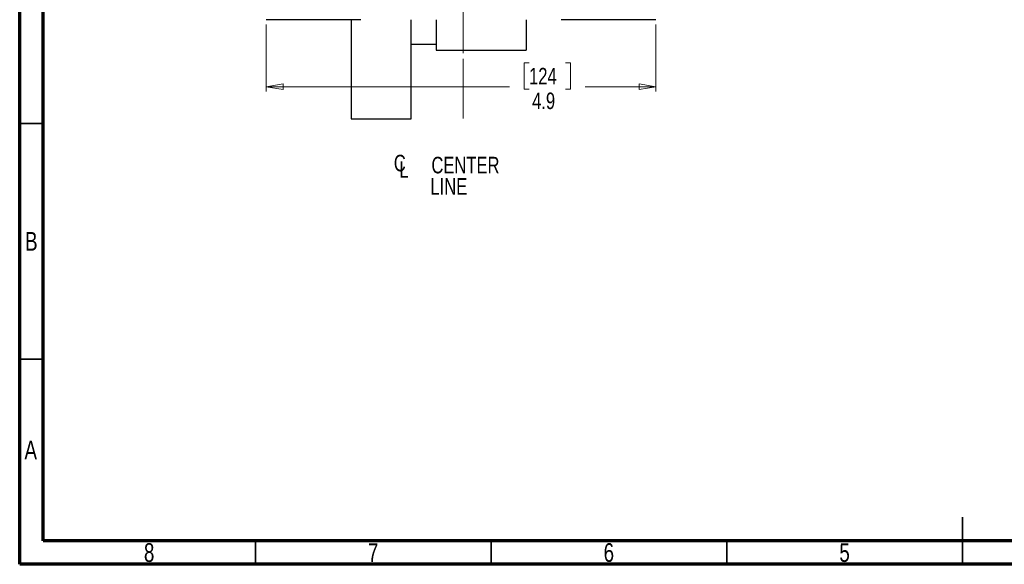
# Model space of a CAD drawing. Header units: inches. Extents: x 0.6 to 16.3, y 0.2 to 11.5.
# Tile 1 of 16: x 0.6 to 8.8, y 0.2 to 4.7. Entities that reach past the tile are written whole.
import ezdxf

# ---------------------------------------------------------------- set-up
doc = ezdxf.new("R2010")
doc.units = ezdxf.units.IN
doc.header["$MEASUREMENT"] = 0
doc.linetypes.add('CENTERX2', pattern=[0.8, 0.5, -0.1, 0.1, -0.1])
doc.styles.add('SLDTEXTSTYLE0', font='TXT', dxfattribs={"width": 0.75})
doc.dimstyles.new('SLDDIMSTYLE1', dxfattribs={"dimtxt": 0.137795, "dimasz": 0.14, "dimexe": 0, "dimexo": 0.0625, "dimgap": 0.034449, "dimtad": 0, "dimdec": 1, "dimlfac": 1.5, "dimrnd": 1e-09, "dimzin": 12, "dimdsep": 46, "dimtxsty": 'SLDTEXTSTYLE0', "dimblk1": 'CLOSED', "dimblk2": 'CLOSED', "dimsah": 1, "dimcen": 0.09, "dimadec": 0, "dimazin": 3, "dimtfac": 1, "dimtdec": 1, "dimtofl": 0, "dimtmove": 0, "dimatfit": 3, "dimldrblk": 'CLOSED', "dimfxl": 0, "dimfrac": 2, "dimtolj": 1, "dimtzin": 12, "dimarcsym": 0})

# ---------------------------------------------------------------- blocks, each defined once
blk = doc.blocks.new('_Closed')
at = {"color": 0, "linetype": 'ByBlock', "lineweight": -2}
for p, q in [((-1, 0.166667), (0, 0)), ((-1, 0.166667), (-1, -0.166667)), ((0, 0), (-1, -0.166667)), ((0, 0), (-1, 0))]:
    blk.add_line(p, q, dxfattribs=at)
blk = doc.blocks.new('_D_11')
at = {"color": 7, "linetype": 'Continuous', "lineweight": 0}
for p, q in [((2.6495, 4.7041), (2.6495, 4.1446)), ((5.9029, 4.7041), (5.9029, 4.1446)), ((4.8441, 4.3824), (4.8021, 4.3824)), ((4.8021, 4.3824), (4.8021, 4.1636)), ((5.1496, 4.3824), (5.1915, 4.3824)), ((5.1915, 4.3824), (5.1915, 4.1636)), ((2.6495, 4.1839), (4.6813, 4.1839)), ((4.8021, 4.1636), (4.8441, 4.1636)), ((5.1915, 4.1636), (5.1496, 4.1636)), ((5.9029, 4.1839), (5.3124, 4.1839))]:
    blk.add_line(p, q, dxfattribs=at)
at = {"color": 7, "linetype": 'Continuous', "lineweight": 18, "xscale": 0.14, "yscale": 0.14, "rotation": 180.0000000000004}
blk.add_blockref('_Closed', (2.6495, 4.1839, -1.5087), dxfattribs=at)
at = {"color": 7, "linetype": 'Continuous', "lineweight": 18, "xscale": 0.14, "yscale": 0.14}
blk.add_blockref('_Closed', (5.9029, 4.1839, -1.5087), dxfattribs=at)
at = {"color": 7, "linetype": 'Continuous', "lineweight": 18, "char_height": 0.1378, "attachment_point": 1, "style": 'SLDTEXTSTYLE0'}
for s, insert in [('124', (4.8441, 4.3413)), ('4.9', (4.8696, 4.1351))]:
    blk.add_mtext(s, dxfattribs=dict(at, insert=insert))
blk = doc.blocks.new('SW_SYMBOL_MOD_CL')
at = {"color": 0, "linetype": 'Continuous', "lineweight": 0, "char_height": 30.8, "attachment_point": 5, "style": 'SLDTEXTSTYLE0'}
for s, insert in [('C', (15.7, 23.6)), ('L', (23.6, 11.8))]:
    blk.add_mtext(s, dxfattribs=dict(at, insert=insert))
blk = doc.blocks.new('SW_NOTE_0_1')
at = {"color": 0, "linetype": 'Continuous', "lineweight": 0, "xscale": 0.004470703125, "yscale": 0.004470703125, "zscale": 0.004470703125}
blk.add_blockref('SW_SYMBOL_MOD_CL', (0, 0.0191), dxfattribs=at)
at = {"color": 0, "linetype": 'Continuous', "lineweight": 0, "char_height": 0.1378, "attachment_point": 2, "style": 'SLDTEXTSTYLE0'}
for s, insert in [('CENTER', (0.6184, 0.1776)), ('LINE', (0.4796, -0.0005))]:
    blk.add_mtext(s, dxfattribs=dict(at, insert=insert))

msp = doc.modelspace()

# ---------------------------------------------------------------- linework, layer by layer
at = {"color": 7, "linetype": 'Continuous', "lineweight": 70}
for p, q in [((0.5906, 0.1969), (0.5906, 11.4961)), ((0.7874, 0.3937), (0.7874, 11.2992)), ((16.1417, 0.3937), (0.7874, 0.3937)), ((16.3386, 0.1969), (0.5906, 0.1969))]:
    msp.add_line(p, q, dxfattribs=at)
at = {"color": 7, "linetype": 'CENTERX2', "lineweight": 18}
for p, q in [((4.2932, 3.9178), (4.2932, 10.6373)), ((4.2932, 5.7632), (4.2932, 3.9178))]:
    msp.add_line(p, q, dxfattribs=at)
at = {"color": 7, "linetype": 'Continuous', "lineweight": 25}
for p, q in [((3.8595, 4.5402), (4.0675, 4.5402)), ((4.0675, 4.4898), (4.8195, 4.4898)), ((3.3595, 3.9168), (3.8595, 3.9168))]:
    msp.add_line(p, q, dxfattribs=at)
at = {"color": 7, "linetype": 'Continuous', "lineweight": 35}
for p, q in [((0.7874, 3.878), (0.5906, 3.878)), ((0.7874, 1.9094), (0.5906, 1.9094)), ((8.4646, 0.1969), (8.4646, 0.5906)), ((2.5591, 0.3937), (2.5591, 0.1969)), ((4.5276, 0.3937), (4.5276, 0.1969)), ((6.4961, 0.3937), (6.4961, 0.1969)), ((8.4646, 0.3937), (8.4646, 0.1969))]:
    msp.add_line(p, q, dxfattribs=at)
at = {"color": 7, "linetype": 'Continuous', "lineweight": 25}
for points in [[(3.4392, 4.7435), (3.4042, 4.7435), (3.3341, 4.7435), (3.2316, 4.7435), (3.133, 4.7435), (3.0401, 4.7435), (2.9542, 4.7435), (2.8768, 4.7435), (2.809, 4.7435), (2.7521, 4.7435), (2.7067, 4.7435), (2.6741, 4.7435), (2.6534, 4.7435), (2.6508, 4.7435), (2.6495, 4.7435)], [(3.3595, 4.7435), (3.3595, 4.6834), (3.3595, 4.5631), (3.3595, 4.4017), (3.3595, 4.2584), (3.3595, 4.1371), (3.3595, 4.04), (3.3595, 3.9698), (3.3595, 3.9251), (3.3595, 3.9196), (3.3595, 3.9168)], [(5.9029, 4.7435), (5.9016, 4.7435), (5.899, 4.7435), (5.8783, 4.7435), (5.8456, 4.7435), (5.8003, 4.7435), (5.7434, 4.7435), (5.6756, 4.7435), (5.5982, 4.7435), (5.5123, 4.7435), (5.4193, 4.7435), (5.3208, 4.7435), (5.2182, 4.7435), (5.1482, 4.7435), (5.1131, 4.7435)]]:
    msp.add_open_spline(points, degree=3, dxfattribs=at)
for points, knots in [([(3.8595, 3.9168), (3.8595, 3.9192), (3.8595, 3.9239), (3.8595, 3.9617), (3.8595, 4.0213), (3.8595, 4.104), (3.8595, 4.2077), (3.8595, 4.3308), (3.8595, 4.4714), (3.8595, 4.6096), (3.8595, 4.7047), (3.8595, 4.7435)], [0, 0, 0, 0, 0.115092, 0.230184, 0.345276, 0.460368, 0.57546, 0.690552, 0.805644, 0.920736, 1, 1, 1, 1]), ([(4.0675, 4.7435), (4.0675, 4.7419), (4.0675, 4.7124), (4.0675, 4.6643), (4.0675, 4.6015), (4.0675, 4.5523), (4.0675, 4.5166), (4.0675, 4.494), (4.0675, 4.4912), (4.0675, 4.4898)], [0, 0, 0, 0, 0.009104, 0.174253, 0.339402, 0.504552, 0.669701, 0.834851, 1, 1, 1, 1]), ([(4.8195, 4.7435), (4.8195, 4.7419), (4.8195, 4.7124), (4.8195, 4.6643), (4.8195, 4.6015), (4.8195, 4.5523), (4.8195, 4.5166), (4.8195, 4.494), (4.8195, 4.4912), (4.8195, 4.4898)], [0, 0, 0, 0, 0.0091037, 0.174253, 0.3394024, 0.5045518, 0.6697012, 0.8348506, 1, 1, 1, 1])]:
    msp.add_open_spline(points, degree=3, knots=knots, dxfattribs=at)

# ---------------------------------------------------------------- block references
at = {"color": 7, "linetype": 'Continuous', "lineweight": 0}
msp.add_blockref('SW_NOTE_0_1', (3.6945, 3.4211), dxfattribs=at)

# ---------------------------------------------------------------- texts
at = {"color": 7, "linetype": 'Continuous', "lineweight": 0, "char_height": 0.1562, "attachment_point": 2, "style": 'SLDTEXTSTYLE0'}
for s, insert in [('B', (0.6878, 2.9714)), ('A', (0.6827, 1.2293)), ('8', (1.6717, 0.373)), ('7', (3.5417, 0.373)), ('6', (5.5102, 0.373)), ('5', (7.4787, 0.373))]:
    msp.add_mtext(s, dxfattribs=dict(at, insert=insert))

# ---------------------------------------------------------------- dimensions: what is measured, and where the dimension line sits
at = {"color": 7, "linetype": 'Continuous', "lineweight": 18}
dim = msp.add_linear_dim(base=(5.9029, 4.1839), p1=(2.6495, 4.7435), p2=(5.9029, 4.7435), dimstyle='SLDDIMSTYLE1', dxfattribs=at)
dim.commit()
dim.dimension.update_dxf_attribs({"geometry": '_D_11', "text_midpoint": (4.9968, 4.1839), "dimtype": 160})

doc.saveas('drawing.dxf')
